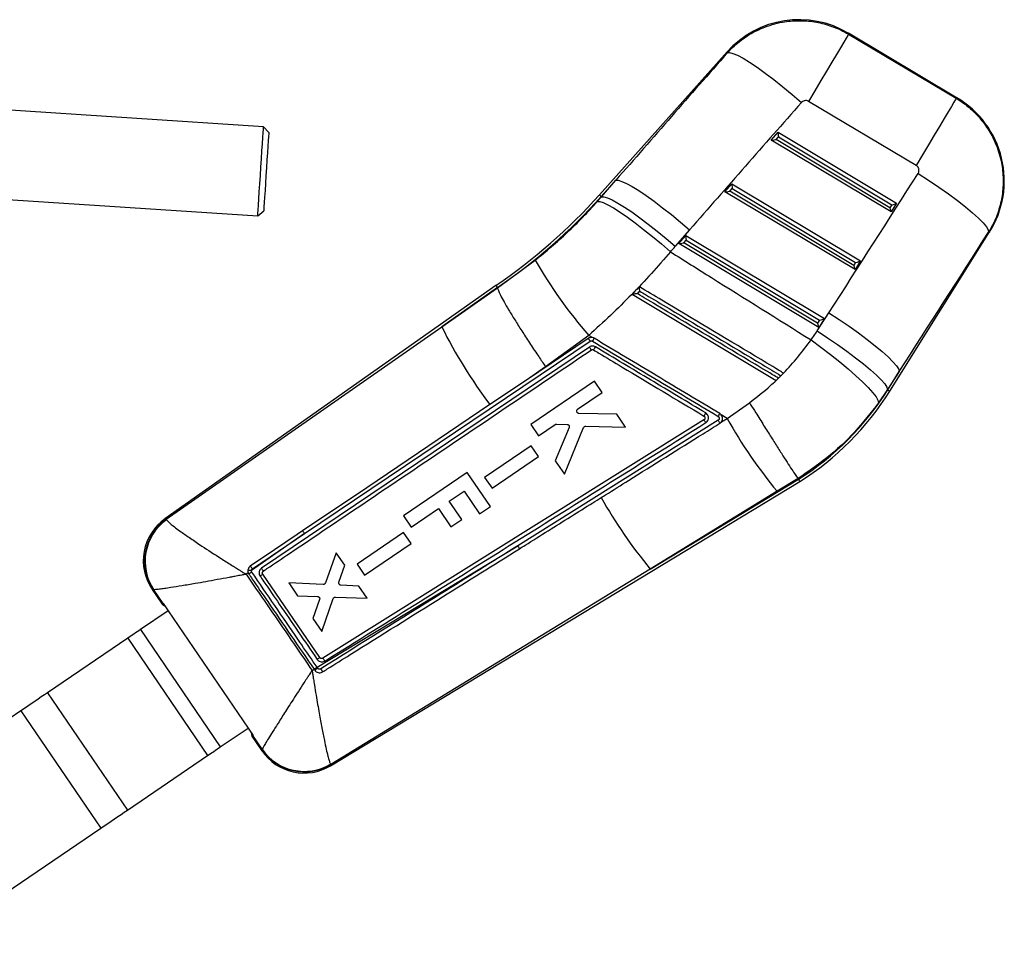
# Model space of a CAD drawing. Extents: x 29 to 353, y 22 to 291.
# Tile 3 of 6: x 78 to 122, y 232 to 273. Entities that reach past the tile are written whole.
import ezdxf

# ---------------------------------------------------------------- set-up
doc = ezdxf.new("R2010")
doc.units = 0
doc.layers.get('0').update_dxf_attribs({"linetype": 'CONTINUOUS'})

msp = doc.modelspace()

# ---------------------------------------------------------------- linework, layer by layer
at = {"color": 7, "linetype": 'CONTINUOUS'}
for p, q in [((120.38623, 269.017962), (115.522972, 271.914792)), ((115.526209, 271.87365), (120.343587, 269.004148)), ((110.098633, 271.082845), (104.381839, 264.684544)), ((118.552732, 265.997619), (113.735354, 268.867117)), ((89.361668, 267.733962), (77.586538, 268.499658)), ((89.59492, 267.468267), (89.361668, 267.733962)), ((112.061853, 267.137893), (112.372598, 267.485683)), ((112.372598, 267.485683), (117.677542, 264.306531)), ((117.434374, 263.918248), (112.061853, 267.137893)), ((112.287356, 267.155942), (112.39264, 267.273777)), ((117.373912, 264.107668), (112.287356, 267.155942)), ((112.39264, 267.273777), (117.456297, 264.239222)), ((105.118445, 265.335054), (104.468244, 264.607341)), ((104.476905, 264.599603), (105.118445, 265.335054)), ((109.996135, 264.825915), (110.30688, 265.173704)), ((110.30688, 265.173704), (116.061057, 261.725337)), ((115.817888, 261.337054), (109.996135, 264.825915)), ((110.221638, 264.843964), (110.326918, 264.961798)), ((115.757427, 261.526474), (110.221638, 264.843964)), ((110.326918, 264.961798), (115.839812, 261.658028)), ((77.32698, 264.508088), (89.10211, 263.742392)), ((104.289638, 264.386524), (104.476905, 264.599603)), ((104.468244, 264.607341), (104.476905, 264.599603)), ((117.456297, 264.239222), (117.373912, 264.107668)), ((117.677542, 264.306531), (117.434374, 263.918248)), ((89.10211, 263.742392), (89.367806, 263.975643)), ((108.41903, 263.117962), (107.77749, 262.382512)), ((117.375212, 255.901457), (121.834668, 263.022286)), ((107.930413, 262.51394), (108.241158, 262.861726)), ((114.201403, 258.755856), (107.930413, 262.51394)), ((108.155916, 262.531989), (108.2612, 262.64982)), ((114.140941, 258.945279), (108.155916, 262.531989)), ((108.241158, 262.861726), (114.444571, 259.144143)), ((108.2612, 262.64982), (114.223326, 259.076834)), ((99.829924, 260.52272), (101.513491, 261.755992)), ((115.839812, 261.658028), (115.757427, 261.526474)), ((116.061057, 261.725337), (115.817888, 261.337054)), ((99.754889, 260.630988), (84.949905, 250.179619)), ((99.820894, 260.535747), (97.331431, 258.778349)), ((97.331431, 258.778349), (99.83003, 260.522336)), ((99.755144, 260.630627), (99.820894, 260.535747)), ((99.820894, 260.535747), (99.829924, 260.52272)), ((99.83003, 260.522336), (99.829924, 260.52272)), ((105.841911, 260.238015), (112.282223, 256.376979)), ((114.123794, 258.593567), (114.647581, 259.407893)), ((114.223326, 259.076834), (114.140941, 258.945279)), ((114.444571, 259.144143), (114.201403, 258.755856)), ((85.005534, 250.167274), (97.331431, 258.778349)), ((91.196957, 249.523432), (103.965698, 258.139086)), ((103.875021, 258.25742), (101.116119, 256.396019)), ((103.903534, 258.395613), (101.978034, 256.992561)), ((104.072592, 258.294322), (103.903534, 258.395613)), ((103.935773, 257.873897), (89.272457, 247.980446)), ((101.978034, 256.992561), (101.116119, 256.396019)), ((117.790876, 256.783497), (117.267089, 255.969167)), ((117.27701, 255.962957), (117.790876, 256.783497)), ((101.116119, 256.396019), (99.487039, 255.29701)), ((104.163418, 256.345578), (101.310516, 254.40456)), ((104.508104, 255.838551), (104.163418, 256.345578)), ((112.282223, 256.376979), (112.285274, 256.37515)), ((112.285274, 256.37515), (112.284335, 256.375712)), ((112.285274, 256.37515), (112.619116, 256.707986)), ((112.390059, 256.481101), (112.501538, 256.591473)), ((112.619116, 256.707986), (112.617264, 256.709096)), ((117.267089, 255.969167), (116.868141, 255.380661)), ((117.27701, 255.962957), (117.267089, 255.969167)), ((103.409367, 255.090986), (104.508104, 255.838551)), ((99.487039, 255.29701), (93.976208, 251.579941)), ((110.100339, 254.68196), (111.095565, 255.383291)), ((109.057369, 254.612927), (92.017346, 243.948762)), ((109.697147, 254.598391), (100.732366, 248.985396)), ((105.162053, 254.876611), (103.464673, 254.905184)), ((105.556975, 254.295689), (105.162053, 254.876611)), ((109.828121, 254.845124), (109.768602, 254.894775)), ((110.100339, 254.68196), (109.828121, 254.845124)), ((109.840153, 254.523684), (110.100339, 254.68196)), ((101.310516, 254.40456), (101.655229, 253.897515)), ((101.655229, 253.897515), (102.408918, 254.410305)), ((103.028907, 254.271068), (102.409726, 252.787695)), ((102.469175, 254.427784), (102.938219, 254.412417)), ((102.819177, 252.185427), (103.677938, 254.275215)), ((103.774151, 254.338045), (105.556975, 254.295689)), ((109.773065, 254.46225), (109.840153, 254.523684)), ((109.840153, 254.523684), (109.849787, 254.5373)), ((101.332186, 253.454995), (99.250665, 252.0388)), ((101.662513, 252.969098), (101.332186, 253.454995)), ((99.581009, 251.552888), (101.662513, 252.969098)), ((102.409726, 252.787695), (102.819177, 252.185427)), ((98.471718, 252.265171), (95.619862, 250.325621)), ((99.50512, 250.745692), (98.471718, 252.265171)), ((99.250665, 252.0388), (99.581009, 251.552888)), ((106.654468, 247.940243), (113.284937, 251.958904)), ((113.266657, 251.988456), (112.333296, 251.419023)), ((113.266709, 251.988386), (113.266657, 251.988456)), ((113.284937, 251.958904), (113.266709, 251.988386)), ((93.976208, 251.579941), (91.104957, 249.643647)), ((92.360655, 239.141409), (113.34586, 251.860336)), ((97.665215, 250.975181), (98.330649, 251.427744)), ((98.330649, 251.427744), (99.019247, 250.415248)), ((112.333296, 251.419023), (106.654468, 247.940243)), ((95.964663, 249.818635), (97.179343, 250.64474)), ((97.179343, 250.64474), (97.738639, 249.822368)), ((98.22451, 250.152812), (97.665215, 250.975181)), ((99.019247, 250.415248), (99.50512, 250.745692)), ((85.005534, 250.167274), (85.016848, 250.146211)), ((95.619862, 250.325621), (95.964663, 249.818635)), ((97.738639, 249.822368), (98.22451, 250.152812)), ((91.196957, 249.523432), (88.817759, 247.871735)), ((88.863062, 247.947545), (91.196957, 249.523432)), ((95.626647, 249.574643), (93.545156, 248.158463)), ((95.956972, 249.088746), (95.626647, 249.574643)), ((91.757495, 243.54208), (100.732366, 248.985396)), ((93.8755, 247.672547), (95.956972, 249.088746)), ((92.614146, 248.669841), (92.132191, 247.317345)), ((92.994845, 248.109844), (92.614146, 248.669841)), ((106.654468, 247.940243), (92.370362, 239.196145)), ((92.733397, 247.350507), (92.994845, 248.109844)), ((93.545156, 248.158463), (93.8755, 247.672547)), ((88.673587, 247.771607), (88.582131, 247.708087)), ((88.673587, 247.771607), (88.702502, 247.715247)), ((91.879614, 243.977469), (89.323424, 247.706634)), ((89.341794, 247.841933), (89.350572, 247.848601)), ((92.032133, 247.24998), (90.489589, 247.317032)), ((90.489589, 247.317032), (90.877377, 246.746615)), ((93.627163, 247.179721), (92.8247, 247.215536)), ((94.000565, 246.63045), (93.627163, 247.179721)), ((84.378567, 247.029611), (84.825677, 246.37219)), ((84.446674, 247.017127), (84.434988, 247.021627)), ((84.866395, 246.399623), (84.446674, 247.017127)), ((90.877377, 246.746615), (91.776221, 246.713117)), ((91.969485, 245.140192), (92.479347, 246.615228)), ((92.578931, 246.683457), (94.000565, 246.63045)), ((84.82797, 246.373736), (84.825677, 246.37219)), ((84.871685, 246.403188), (84.866395, 246.399623)), ((84.871685, 246.403188), (88.89043, 240.49537)), ((84.934307, 246.299711), (84.943322, 246.297874)), ((84.943322, 246.297874), (85.095289, 246.074472)), ((91.868405, 246.576966), (91.567226, 245.731891)), ((85.095289, 246.074472), (83.855828, 245.231514)), ((91.567226, 245.731891), (91.969485, 245.140192)), ((83.855828, 245.231514), (87.426859, 239.980777)), ((83.287343, 244.844888), (79.698782, 242.404305)), ((83.287343, 244.844888), (86.858372, 239.594151)), ((91.784945, 243.502204), (91.757495, 243.54208)), ((91.531532, 243.405253), (91.620042, 243.458849)), ((91.620042, 243.458849), (91.625436, 243.450981)), ((91.625436, 243.450981), (91.653776, 243.409645)), ((79.698782, 242.404305), (83.269812, 237.153568)), ((78.51013, 241.595902), (71.459967, 236.801081)), ((78.51013, 241.595902), (82.08116, 236.345165)), ((87.426859, 239.980777), (88.666827, 240.824082)), ((88.666827, 240.824082), (88.818793, 240.60068)), ((88.818793, 240.60068), (88.816433, 240.588666)), ((88.844127, 240.463582), (88.845509, 240.464532)), ((88.844127, 240.463582), (89.288535, 239.810136)), ((88.88322, 240.490419), (88.89043, 240.49537)), ((89.302982, 239.872941), (88.88322, 240.490419)), ((83.269812, 237.153568), (86.858372, 239.594151)), ((89.302458, 239.863955), (89.302982, 239.872941)), ((92.359944, 239.209545), (92.370362, 239.196145)), ((75.030996, 231.550344), (82.08116, 236.345165))]:
    msp.add_line(p, q, dxfattribs=at)
at = {"color": 7, "linetype": 'CONTINUOUS', "flags": 128}
for points in [[(115.526209, 271.87365), (115.492793, 271.817547), (115.420195, 271.69567), (115.309803, 271.510337), (115.163738, 271.265124), (114.984805, 270.964724), (114.776435, 270.614904), (114.542624, 270.222385), (114.287863, 269.794685), (114.017042, 269.34002), (113.735354, 268.867117)], [(110.108303, 271.040749), (110.205314, 271.053646), (110.356452, 271.016334), (110.558918, 270.92952), (110.808975, 270.794791), (111.101991, 270.614651), (111.432551, 270.392422), (111.794545, 270.132226), (112.181278, 269.838867), (112.585595, 269.517761), (113.000026, 269.174863), (113.416901, 268.816498)], [(120.343587, 269.004148), (120.310175, 268.948053), (120.237573, 268.826169), (120.127181, 268.640843), (119.98112, 268.395626), (119.802183, 268.095226), (119.593813, 267.74541), (119.360002, 267.352887), (119.105245, 266.925187), (118.83442, 266.470522), (118.552732, 265.997619)], [(89.10211, 263.742392), (89.103431, 263.762706), (89.109248, 263.852157), (89.119498, 264.009774), (89.133809, 264.229865), (89.151666, 264.504463), (89.172422, 264.823653), (89.195326, 265.175898), (89.219554, 265.548465), (89.244226, 265.927889), (89.268452, 266.300455), (89.291359, 266.652697), (89.312114, 266.971891), (89.32997, 267.246489), (89.344282, 267.466576), (89.35453, 267.624196), (89.360348, 267.713648), (89.361668, 267.733962)], [(89.59492, 267.468267), (89.594774, 267.466024), (89.591295, 267.412518), (89.583315, 267.289799), (89.57116, 267.102894), (89.555331, 266.859454), (89.536472, 266.569444), (89.515357, 266.244736), (89.49285, 265.898627), (89.469875, 265.545283), (89.447368, 265.199174), (89.426253, 264.874466), (89.407396, 264.584456), (89.391565, 264.341012), (89.379412, 264.154107), (89.371432, 264.031389), (89.367953, 263.977882), (89.367806, 263.975643)], [(118.635456, 265.64476), (119.106664, 265.339286), (119.563355, 265.030504), (119.996751, 264.724348), (120.398527, 264.426694), (120.760965, 264.143266), (121.077104, 263.879505), (121.340866, 263.640483), (121.547187, 263.430786), (121.692101, 263.254446), (121.772828, 263.114852), (121.787811, 263.014686)], [(105.118445, 265.335054), (105.227838, 265.334674), (105.38823, 265.287016), (105.596813, 265.192915), (105.849928, 265.054022), (106.143127, 264.872775), (106.471269, 264.65235), (106.828595, 264.396623), (107.208839, 264.110074), (107.605326, 263.797735), (108.011095, 263.465085), (108.41903, 263.117962)], [(104.289638, 264.386524), (104.398778, 264.384837), (104.558291, 264.335402), (104.76538, 264.239088), (105.016424, 264.097576), (105.307026, 263.913353), (105.632091, 263.689634), (105.985934, 263.430346), (106.362356, 263.140027), (106.754767, 262.823757), (107.156294, 262.487077), (107.559903, 262.135879)], [(104.476905, 264.599603), (104.586298, 264.599227), (104.746691, 264.551566), (104.955273, 264.457465), (105.208388, 264.318571), (105.501587, 264.137325), (105.829729, 263.916903), (106.187055, 263.661173), (106.567299, 263.374624), (106.963782, 263.062284), (107.369552, 262.729634), (107.77749, 262.382512)], [(114.647581, 259.407893), (115.105486, 259.107751), (115.549835, 258.804367), (115.972518, 258.503281), (116.365819, 258.209989), (116.722556, 257.929844), (117.036218, 257.667963), (117.301075, 257.429124), (117.512299, 257.217691), (117.666027, 257.037517), (117.759454, 256.891903), (117.790876, 256.783497)], [(114.123794, 258.593567), (114.581699, 258.293424), (115.026048, 257.990041), (115.448731, 257.688955), (115.842032, 257.395659), (116.198769, 257.115517), (116.512431, 256.853633), (116.777288, 256.614797), (116.988512, 256.403361), (117.14224, 256.223191), (117.235667, 256.077573), (117.267089, 255.969167)], [(113.850447, 258.193657), (114.293626, 257.867005), (114.723383, 257.537571), (115.13179, 257.211421), (115.511315, 256.894582), (115.854959, 256.592889), (116.156383, 256.311913), (116.410027, 256.056831), (116.611211, 255.832352), (116.756229, 255.642616), (116.842399, 255.49112), (116.868141, 255.380661)], [(91.104957, 249.643647), (90.860421, 249.478751), (89.852445, 248.79906), (88.770006, 248.069186)], [(83.855828, 245.231514), (83.781466, 245.180943), (83.707423, 245.130584), (83.634016, 245.080662), (83.561559, 245.031384), (83.490361, 244.982962), (83.420728, 244.935603), (83.352958, 244.889513), (83.287343, 244.844888)], [(79.698782, 242.404305), (79.561584, 242.310998), (79.419884, 242.214628), (79.274289, 242.115606), (79.125422, 242.014364), (78.973919, 241.911326), (78.82043, 241.806936), (78.665613, 241.701648), (78.51013, 241.595902)], [(86.858372, 239.594151), (86.923989, 239.638776), (86.991758, 239.684866), (87.061391, 239.732221), (87.132589, 239.780643), (87.205045, 239.829925), (87.278454, 239.879847), (87.352496, 239.930206), (87.426859, 239.980777)], [(82.08116, 236.345165), (82.236643, 236.450909), (82.391461, 236.556201), (82.544949, 236.660587), (82.696451, 236.763625), (82.84532, 236.864869), (82.990914, 236.963889), (83.132614, 237.060259), (83.269812, 237.153568)]]:
    msp.add_lwpolyline(points, dxfattribs=at)
at = {"color": 8, "linetype": 'CONTINUOUS', "flags": 128}
for points in [[(115.522972, 271.914792), (115.523329, 271.910217), (115.526209, 271.87365)], [(110.108303, 271.040749), (110.099709, 271.078166), (110.098633, 271.082845)], [(120.343587, 269.004148), (120.381492, 269.016427), (120.38623, 269.017962)], [(104.381839, 264.684544), (104.387245, 264.679716), (104.40345, 264.665235), (104.430458, 264.641107), (104.468244, 264.607341)], [(121.834668, 263.022286), (121.82946, 263.021444), (121.787811, 263.014686)], [(117.27701, 255.962957), (117.319959, 255.936061), (117.350648, 255.916838), (117.369069, 255.905301), (117.375212, 255.901457)], [(84.949905, 250.179619), (84.956087, 250.178245), (85.005534, 250.167274)], [(84.434988, 247.021627), (84.384837, 247.02872), (84.378567, 247.029611)], [(89.288535, 239.810136), (89.290083, 239.816115), (89.302458, 239.863955)], [(92.370362, 239.196145), (92.361734, 239.147492), (92.360655, 239.141409)]]:
    msp.add_lwpolyline(points, dxfattribs=at)
at = {"color": 7, "linetype": 'CONTINUOUS'}
for centre, radius, start, end in [((113.315417, 268.208693), 4.31375, 58.9731459, 138.4853438), ((118.178677, 265.311868), 4.31375, 327.6244637, 59.5710798), ((85.558846, 281.502634), 25.241894, 304.2213964, 318.2196443), ((85.558846, 281.502634), 25.357766, 304.2242331, 318.2196443), ((120.467485, 272.706734), 21.890012, 210.0173357, 220.8267535), ((117.230709, 268.691731), 22.231877, 206.4814742, 217.0492059), ((103.384999, 257.456221), 0.691235, 24.2281577, 37.1746729), ((96.411961, 262.48789), 9.055206, 328.3982666, 329.4210353), ((106.509492, 262.706165), 12.704734, 302.2287409, 327.9429469), ((106.509492, 262.706165), 12.820606, 302.2230769, 327.9429469), ((102.19337, 259.348915), 8.787687, 328.6107695, 329.545001), ((128.123781, 264.6206), 20.582056, 208.8735928, 219.8971845), ((123.320618, 261.729419), 21.631041, 209.3207623, 219.6035458), ((86.266972, 248.313914), 2.28375, 124.6824688, 214.7408015), ((86.330951, 248.302309), 2.287973, 125.4011219, 214.0381641), ((86.355268, 248.285837), 2.291802, 125.732596, 213.6134021), ((90.637267, 249.190416), 0.651269, 30.7526576, 44.1004854), ((100.095184, 248.542865), 0.775779, 23.3463587, 34.7804209), ((88.697645, 246.762293), 1.115925, 83.8209114, 91.9880924), ((94.989319, 238.651238), 11.030882, 123.9083051, 124.7452457), ((94.075582, 240.58123), 8.564717, 123.70058, 124.6581191), ((97.994708, 234.953709), 10.900579, 124.1241512, 124.8798972), ((99.500251, 232.176602), 13.752248, 124.2647295, 124.9331416), ((93.469793, 240.975232), 3.037152, 123.6932741, 126.7221042), ((91.176941, 241.09444), 2.28375, 213.6819078, 301.7431936), ((91.190397, 241.156258), 2.287872, 214.3918173, 301.0474307), ((91.18648, 241.177181), 2.290985, 214.7009127, 300.8110996)]:
    msp.add_arc(centre, radius, start, end, dxfattribs=at)
for centre, major_axis, ratio, start_param, end_param in [((142.435411, 261.572803), (130.218629, 144.506696), 0.156481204, 1.645959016, 1.68509894), ((142.719954, 262.050502), (130.133495, 144.582787), 0.135617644, 1.645791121, 1.684931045), ((112.40331, 267.291689), (-0.029639, 0.194983), 0.067363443, 0.091180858, 1.652554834), ((112.298027, 267.173856), (0.235467, 0.035792), 0.06773113, 3.223351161, 4.656764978), ((100.887824, 286.968021), (101.408367, 161.772149), 0.138218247, 4.628262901, 4.667117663), ((110.33759, 264.979712), (-0.029639, 0.194983), 0.067363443, 0.091180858, 1.652554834), ((110.232307, 264.861879), (0.235467, 0.035792), 0.06773113, 3.223351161, 4.656764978), ((117.466968, 264.257138), (0.210923, 0.050657), 0.068966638, 4.645223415, 6.206597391), ((117.384582, 264.125583), (-0.049683, 0.20687), 0.068599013, 1.641013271, 3.074427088), ((100.60328, 286.490323), (101.419699, 161.765052), 0.159482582, 4.6282833, 4.667138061), ((108.166587, 262.549901), (0.235467, 0.035792), 0.06773113, 3.223351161, 4.656764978), ((108.271869, 262.667735), (-0.029639, 0.194983), 0.067363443, 0.091180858, 1.652554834), ((85.661713, 281.67533), (15.019986, 25.215914), 0.999926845, 4.521084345, 4.532290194), ((115.850483, 261.675943), (0.210923, 0.050657), 0.068966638, 4.645223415, 6.206597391), ((115.768096, 261.544388), (-0.049683, 0.20687), 0.068599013, 1.641013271, 3.074427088), ((114.151611, 258.963194), (-0.049683, 0.20687), 0.068599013, 1.641013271, 3.074427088), ((114.233997, 259.094748), (0.210923, 0.050657), 0.068966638, 4.645223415, 6.206597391), ((106.847591, 263.273774), (4.427685, 7.433305), 0.999926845, 4.622021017, 4.678015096), ((110.078935, 263.386685), (25.253635, 17.013938), 0.069928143, 3.141908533, 3.198673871), ((113.948336, 257.697232), (25.103831, 17.234206), 0.069928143, 3.085457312, 3.141276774)]:
    msp.add_ellipse(centre, major_axis=major_axis, ratio=ratio, start_param=start_param, end_param=end_param, dxfattribs=at)
for points, knots in [([(110.108303, 271.040749), (110.209885, 271.147425), (110.481873, 271.433052), (110.998275, 271.820287), (111.717135, 272.197603), (112.492513, 272.424119), (113.28418, 272.496347), (114.001723, 272.444713), (114.699947, 272.272066), (115.203918, 272.058688), (115.468648, 271.906698), (115.526209, 271.87365)], [0, 0, 0, 0, 0.0744579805, 0.1993633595, 0.3242695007, 0.4834910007, 0.6040860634, 0.7246815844, 0.8455493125, 0.9664170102, 1, 1, 1, 1]), ([(113.735354, 268.867117), (113.731967, 268.869065), (113.704289, 268.884984), (113.646104, 268.904228), (113.570175, 268.903217), (113.497448, 268.881304), (113.448695, 268.85035), (113.422866, 268.822848), (113.416901, 268.816498)], [0, 0, 0, 0, 0.033501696, 0.273760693, 0.513945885, 0.673691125, 0.924648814, 1, 1, 1, 1]), ([(120.343587, 269.004148), (120.519496, 268.888295), (120.871315, 268.656588), (121.348443, 268.19768), (121.768796, 267.651997), (122.127995, 266.979838), (122.361967, 266.247256), (122.457965, 265.481087), (122.428216, 264.750659), (122.273128, 264.038819), (122.047459, 263.458371), (121.856671, 263.132353), (121.787811, 263.014686)], [0, 0, 0, 0, 0.092114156, 0.184228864, 0.288392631, 0.392556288, 0.516342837, 0.622683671, 0.729024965, 0.834678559, 0.940331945, 1, 1, 1, 1]), ([(118.635456, 265.64476), (118.63959, 265.651705), (118.658274, 265.683093), (118.677784, 265.746615), (118.675449, 265.821691), (118.653385, 265.891564), (118.615978, 265.95219), (118.572934, 265.983108), (118.552732, 265.997619)], [0, 0, 0, 0, 0.0604632, 0.273243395, 0.486139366, 0.609917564, 0.816917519, 1, 1, 1, 1]), ([(101.513491, 261.755992), (101.999222, 262.162671), (102.732927, 262.776966), (103.642026, 263.676985), (104.073769, 264.150012), (104.289638, 264.386524)], [0, 0, 0, 0, 0.4947975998, 0.7474009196, 1, 1, 1, 1]), ([(107.559903, 262.135879), (107.278296, 261.809815), (106.715078, 261.157684), (105.816635, 260.208161), (104.882995, 259.281002), (104.230024, 258.690745), (103.903534, 258.395613)], [0, 0, 0, 0, 0.248099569, 0.49620157, 0.748097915, 1, 1, 1, 1]), ([(107.559903, 262.135879), (108.171085, 261.751466), (110.265784, 260.43397), (112.364257, 259.122484), (113.850447, 258.193657)], [0, 0, 0, 0, 0.291775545, 1, 1, 1, 1]), ([(99.83003, 260.522336), (99.836447, 260.488697), (99.84928, 260.421417), (99.949939, 260.205082), (100.109086, 259.908558), (100.325836, 259.534848), (100.594667, 259.093975), (100.906438, 258.600291), (101.253811, 258.066062), (101.60165, 257.543975), (101.846934, 257.1833), (101.964489, 257.012267), (101.978034, 256.992561)], [0, 0, 0, 0, 0.112226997, 0.22445403, 0.336681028, 0.448908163, 0.561137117, 0.673366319, 0.785599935, 0.897832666, 0.988228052, 1, 1, 1, 1]), ([(106.168865, 260.575042), (106.10165, 260.505758), (105.992693, 260.393447), (105.883676, 260.281068), (105.841911, 260.238015)], [0, 0, 0, 0, 0.616897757, 1, 1, 1, 1]), ([(106.081816, 260.26398), (106.081227, 260.263904), (106.05721, 260.260813), (106.001401, 260.253814), (105.92848, 260.245241), (105.876229, 260.239808), (105.848652, 260.237494), (105.844276, 260.237774), (105.842079, 260.237914)], [0, 0, 0, 0, 0.0057697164, 0.2354261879, 0.5483215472, 0.7481959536, 0.8736053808, 1, 1, 1, 1]), ([(106.081816, 260.26398), (106.093322, 260.275813), (106.12961, 260.313131), (106.165892, 260.350442), (106.190669, 260.375921)], [0, 0, 0, 0, 0.317085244, 1, 1, 1, 1]), ([(112.390059, 256.481101), (112.303011, 256.533301), (111.867772, 256.794302), (110.039748, 257.890478), (108.024051, 259.099243), (106.356556, 260.099222), (106.081816, 260.26398)], [0, 0, 0, 0, 0.041397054, 0.206986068, 0.869341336, 1, 1, 1, 1]), ([(106.190669, 260.375921), (106.190591, 260.37651), (106.187317, 260.401134), (106.18122, 260.448679), (106.174417, 260.506243), (106.170356, 260.545257), (106.168403, 260.568892), (106.168714, 260.57303), (106.168865, 260.575042)], [0, 0, 0, 0, 0.006565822, 0.274710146, 0.524348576, 0.693235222, 0.850842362, 1, 1, 1, 1]), ([(112.617264, 256.709096), (112.54468, 256.752611), (112.123881, 257.004887), (110.310221, 258.092211), (108.23334, 259.337348), (106.504672, 260.373719), (106.168865, 260.575042)], [0, 0, 0, 0, 0.033768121, 0.195768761, 0.843771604, 1, 1, 1, 1]), ([(106.190669, 260.375921), (106.277717, 260.32372), (106.712953, 260.062715), (108.540948, 258.966493), (110.557524, 257.757213), (112.22592, 256.75675), (112.501538, 256.591473)], [0, 0, 0, 0, 0.041380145, 0.206900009, 0.868980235, 1, 1, 1, 1]), ([(104.072592, 258.294322), (104.047454, 258.297638), (103.993799, 258.304714), (103.925087, 258.287077), (103.887758, 258.264967), (103.875021, 258.257423)], [0, 0, 0, 0, 0.367381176, 0.784146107, 1, 1, 1, 1]), ([(103.875367, 258.257651), (103.877162, 258.256823), (103.880752, 258.255167), (103.897637, 258.234861), (103.920848, 258.203926), (103.941679, 258.174394), (103.956745, 258.152395), (103.962358, 258.144052), (103.965698, 258.139086)], [0, 0, 0, 0, 0.2178534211, 0.4357077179, 0.6535658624, 0.8714142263, 0.923472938, 1, 1, 1, 1]), ([(103.965698, 258.139086), (103.972833, 258.143114), (103.990088, 258.152856), (104.021721, 258.157975), (104.052257, 258.153555), (104.068891, 258.145081), (104.075166, 258.141883)], [0, 0, 0, 0, 0.212947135, 0.514993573, 0.817021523, 1, 1, 1, 1]), ([(104.147019, 258.26493), (104.123513, 258.276457), (104.099341, 258.28831), (104.073309, 258.294161), (104.072592, 258.294322)], [0, 0, 0, 0, 0.97245879, 1, 1, 1, 1]), ([(104.147019, 258.26493), (104.146237, 258.263436), (104.144673, 258.26045), (104.131483, 258.237745), (104.111935, 258.204455), (104.094409, 258.174776), (104.081926, 258.15368), (104.07788, 258.146842), (104.075002, 258.14198)], [0, 0, 0, 0, 0.223825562, 0.447649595, 0.671474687, 0.895293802, 0.925548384, 1, 1, 1, 1]), ([(104.075166, 258.141883), (105.002449, 257.585795), (106.875692, 256.462418), (108.748983, 255.339109), (109.694968, 254.771855)], [0, 0, 0, 0, 0.495014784, 1, 1, 1, 1]), ([(109.768598, 254.894775), (108.831662, 255.456459), (106.957789, 256.579827), (105.083943, 257.703229), (104.147019, 258.26493)], [0, 0, 0, 0, 0.499999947, 1, 1, 1, 1]), ([(112.617264, 256.709096), (112.83687, 256.944471), (113.277718, 257.416973), (113.659066, 257.934123), (113.850447, 258.193657)], [0, 0, 0, 0, 0.498145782, 1, 1, 1, 1]), ([(89.350572, 247.848601), (89.405201, 247.885435), (89.79585, 248.148837), (91.530584, 249.318509), (96.364536, 252.57829), (100.861867, 255.612398), (104.015349, 257.739884)], [0, 0, 0, 0, 0.011174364, 0.079907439, 0.354840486, 1, 1, 1, 1]), ([(104.20785, 257.881277), (104.196504, 257.887364), (104.160053, 257.90692), (104.09036, 257.921315), (104.006152, 257.912758), (103.958431, 257.886408), (103.935773, 257.873897)], [0, 0, 0, 0, 0.134637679, 0.432553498, 0.730582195, 1, 1, 1, 1]), ([(104.015349, 257.739884), (104.025148, 257.745212), (104.045283, 257.756161), (104.080244, 257.758759), (104.107179, 257.752287), (104.120782, 257.744829), (104.124381, 257.742856)], [0, 0, 0, 0, 0.28947076, 0.594787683, 0.892802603, 1, 1, 1, 1]), ([(104.124381, 257.742856), (104.201479, 257.696634), (104.626789, 257.441653), (106.270558, 256.456158), (107.837255, 255.516923), (109.055738, 254.786444)], [0, 0, 0, 0, 0.046903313, 0.258739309, 1, 1, 1, 1]), ([(109.139698, 254.923795), (108.317776, 255.416659), (106.673808, 256.402461), (105.029877, 257.388314), (104.20785, 257.881277)], [0, 0, 0, 0, 0.499962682, 1, 1, 1, 1]), ([(111.095565, 255.383291), (111.416517, 255.631259), (111.825543, 255.947273), (112.20131, 256.300846), (112.282223, 256.376979)], [0, 0, 0, 0, 0.784675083, 1, 1, 1, 1]), ([(103.370993, 254.972164), (103.368143, 254.983307), (103.362442, 255.005593), (103.368633, 255.040043), (103.384212, 255.07028), (103.401226, 255.084285), (103.409367, 255.090986)], [0, 0, 0, 0, 0.255011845, 0.510031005, 0.76555786, 1, 1, 1, 1]), ([(111.095565, 255.383291), (111.107704, 255.363797), (111.200776, 255.214333), (111.414519, 254.871718), (111.731626, 254.365438), (112.070948, 253.826462), (112.383123, 253.333709), (112.660464, 252.899244), (112.89395, 252.537471), (113.07738, 252.257931), (113.209057, 252.063066), (113.247457, 252.013326), (113.266657, 251.988456)], [0, 0, 0, 0, 0.0114822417, 0.0880354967, 0.2020352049, 0.3160348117, 0.4300305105, 0.5440264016, 0.658019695, 0.7720129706, 0.8860065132, 1, 1, 1, 1]), ([(116.868141, 255.380661), (116.52353, 254.938794), (115.827884, 254.046823), (114.608436, 252.906902), (113.701321, 252.285911), (113.266709, 251.988386)], [0, 0, 0, 0, 0.338341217, 0.682989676, 1, 1, 1, 1]), ([(103.464673, 254.905184), (103.453264, 254.906512), (103.430444, 254.909169), (103.40048, 254.927251), (103.38064, 254.949628), (103.373576, 254.96613), (103.370993, 254.972164)], [0, 0, 0, 0, 0.279843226, 0.559707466, 0.83900553, 1, 1, 1, 1]), ([(109.139698, 254.923795), (109.136665, 254.91879), (109.129287, 254.906614), (109.113144, 254.880038), (109.09228, 254.845742), (109.072111, 254.812762), (109.059218, 254.791829), (109.056819, 254.788117), (109.055738, 254.786444)], [0, 0, 0, 0, 0.073710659, 0.179309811, 0.394103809, 0.60891454, 0.823707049, 1, 1, 1, 1]), ([(109.055738, 254.786444), (109.064401, 254.779952), (109.082808, 254.766159), (109.100116, 254.735294), (109.106462, 254.700479), (109.101571, 254.66601), (109.089727, 254.646825), (109.083949, 254.637466)], [0, 0, 0, 0, 0.189475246, 0.402602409, 0.604837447, 0.80722461, 1, 1, 1, 1]), ([(109.143442, 254.49124), (109.132891, 254.50777), (109.111788, 254.540827), (109.084049, 254.581359), (109.06351, 254.608908), (109.059289, 254.611508), (109.057179, 254.612808)], [0, 0, 0, 0, 0.250007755, 0.499999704, 0.750000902, 1, 1, 1, 1]), ([(109.083949, 254.637466), (109.083503, 254.63688), (109.076177, 254.627283), (109.066478, 254.619881), (109.057369, 254.612931)], [0, 0, 0, 0, 0.060963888, 1, 1, 1, 1]), ([(109.143442, 254.49124), (109.143799, 254.491467), (109.168186, 254.506989), (109.21169, 254.54634), (109.25174, 254.620436), (109.263946, 254.68982), (109.259332, 254.759298), (109.235816, 254.82879), (109.190302, 254.88877), (109.153248, 254.914417), (109.139698, 254.923795)], [0, 0, 0, 0, 0.002463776, 0.168513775, 0.334544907, 0.484597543, 0.57248318, 0.738419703, 0.904349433, 1, 1, 1, 1]), ([(109.694971, 254.771855), (109.704663, 254.764597), (109.723585, 254.750427), (109.74049, 254.718898), (109.746572, 254.684697), (109.740727, 254.650483), (109.724335, 254.619481), (109.7062, 254.605418), (109.697143, 254.598395)], [0, 0, 0, 0, 0.173757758, 0.339219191, 0.504562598, 0.669825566, 0.835095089, 1, 1, 1, 1]), ([(109.772994, 254.462202), (109.772513, 254.464905), (109.77152, 254.470488), (109.755017, 254.501927), (109.729244, 254.546681), (109.707886, 254.581181), (109.697206, 254.598432)], [0, 0, 0, 0, 0.238338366, 0.492220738, 0.74610252, 1, 1, 1, 1]), ([(109.849787, 254.5373), (109.860069, 254.555702), (109.88429, 254.599053), (109.896323, 254.678137), (109.881664, 254.763501), (109.851505, 254.817836), (109.830554, 254.842284), (109.828121, 254.845124)], [0, 0, 0, 0, 0.1907156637, 0.4492660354, 0.7077364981, 0.9660493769, 1, 1, 1, 1]), ([(92.104523, 243.824796), (94.942197, 245.60073), (100.622163, 249.155488), (106.301477, 252.711693), (109.143442, 254.49124)], [0, 0, 0, 0, 0.49959355, 1, 1, 1, 1]), ([(102.408918, 254.410305), (102.418972, 254.415933), (102.437747, 254.426444), (102.459206, 254.427359), (102.469175, 254.427784)], [0, 0, 0, 0, 0.535490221, 1, 1, 1, 1]), ([(102.938219, 254.412417), (102.949896, 254.410635), (102.973253, 254.407072), (103.003396, 254.387404), (103.023053, 254.363596), (103.029716, 254.346256), (103.032178, 254.339848)], [0, 0, 0, 0, 0.279072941, 0.558195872, 0.836750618, 1, 1, 1, 1]), ([(103.032178, 254.339848), (103.034579, 254.32837), (103.039435, 254.305161), (103.032442, 254.282514), (103.028907, 254.271068)], [0, 0, 0, 0, 0.4945877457, 1, 1, 1, 1]), ([(103.677938, 254.275215), (103.683561, 254.285484), (103.694806, 254.306023), (103.723387, 254.327396), (103.751181, 254.337158), (103.768476, 254.337826), (103.774151, 254.338045)], [0, 0, 0, 0, 0.2866752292, 0.5733595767, 0.8599973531, 1, 1, 1, 1]), ([(104.460689, 251.136732), (104.527272, 251.178408), (104.937485, 251.435169), (106.459142, 252.387628), (108.163348, 253.454462), (109.523909, 254.306259), (109.773065, 254.462247)], [0, 0, 0, 0, 0.037600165, 0.231650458, 0.859294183, 1, 1, 1, 1]), ([(113.284937, 251.958904), (113.325381, 251.893363), (113.36598, 251.827571), (113.34571, 251.86059), (113.345633, 251.860716)], [0, 0, 0, 0, 0.996187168, 1, 1, 1, 1]), ([(100.807447, 248.850298), (100.892382, 248.903451), (101.320957, 249.171661), (102.416046, 249.856998), (103.548855, 250.566), (104.338021, 251.059952), (104.460689, 251.136732)], [0, 0, 0, 0, 0.069746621, 0.351936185, 0.89926536, 1, 1, 1, 1]), ([(85.016848, 250.146211), (85.03586, 250.121938), (85.073887, 250.073389), (85.218991, 249.948832), (85.418709, 249.793554), (85.700951, 249.58679), (86.090372, 249.314612), (86.677892, 248.918772), (87.306042, 248.509952), (87.824418, 248.180863), (88.105702, 248.004155), (88.268754, 247.90233), (88.396418, 247.82299), (88.471948, 247.776188), (88.516737, 247.748478), (88.543319, 247.732054), (88.559095, 247.722308), (88.567913, 247.716859), (88.572329, 247.71414), (88.576496, 247.71156), (88.579516, 247.709698), (88.582131, 247.708087)], [0, 0, 0, 0, 0.09271153, 0.185436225, 0.271919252, 0.358417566, 0.479798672, 0.601233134, 0.782109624, 0.873766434, 0.907649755, 0.945425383, 0.967658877, 0.980815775, 0.988616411, 0.993244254, 0.995990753, 0.997620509, 0.998277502, 0.998508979, 1, 1, 1, 1]), ([(100.732366, 248.985396), (99.586613, 248.268961), (96.649481, 246.432386), (93.712179, 244.596324), (91.920697, 243.476496)], [0, 0, 0, 0, 0.390092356, 1, 1, 1, 1]), ([(91.997536, 243.338086), (92.067622, 243.381928), (92.48137, 243.640747), (94.269747, 244.759532), (97.136335, 246.552984), (99.659178, 248.131732), (100.807447, 248.850298)], [0, 0, 0, 0, 0.023864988, 0.14088719, 0.608975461, 1, 1, 1, 1]), ([(88.770006, 248.069186), (88.745727, 248.048551), (88.699583, 248.009331), (88.666979, 247.937571), (88.661064, 247.893451), (88.658931, 247.877546)], [0, 0, 0, 0, 0.41524095, 0.789200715, 1, 1, 1, 1]), ([(88.770006, 248.069186), (88.77183, 248.068193), (88.775624, 248.066128), (88.792169, 248.046451), (88.815228, 248.016008), (88.84014, 247.981163), (88.856217, 247.957584), (88.863062, 247.947545)], [0, 0, 0, 0, 0.201386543, 0.418921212, 0.636446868, 0.845214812, 1, 1, 1, 1]), ([(88.817759, 247.871735), (88.819928, 247.88285), (88.824288, 247.905198), (88.841938, 247.931086), (88.856985, 247.942809), (88.863062, 247.947545)], [0, 0, 0, 0, 0.370977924, 0.745934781, 1, 1, 1, 1]), ([(89.272457, 247.980446), (89.255595, 247.967096), (89.216304, 247.935988), (89.174917, 247.866882), (89.1564, 247.782389), (89.16542, 247.697335), (89.192203, 247.649231), (89.205012, 247.626223)], [0, 0, 0, 0, 0.161075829, 0.375339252, 0.589538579, 0.803682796, 1, 1, 1, 1]), ([(89.350572, 247.848601), (89.350224, 247.851211), (89.349521, 247.856476), (89.332301, 247.887334), (89.305736, 247.930444), (89.28355, 247.963779), (89.272457, 247.980446)], [0, 0, 0, 0, 0.246928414, 0.49795289, 0.748974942, 1, 1, 1, 1]), ([(88.582131, 247.708087), (88.579118, 247.70751), (88.575638, 247.706845), (88.570829, 247.705925), (88.56574, 247.70495), (88.555571, 247.703001), (88.537382, 247.699527), (88.506739, 247.693664), (88.455098, 247.683811), (88.368014, 247.667216), (88.220795, 247.639269), (88.032692, 247.603761), (87.708083, 247.542926), (87.109564, 247.432225), (86.383247, 247.302119), (85.702461, 247.185874), (85.250141, 247.112777), (84.92128, 247.063633), (84.687595, 247.032474), (84.516527, 247.014563), (84.469957, 247.016272), (84.446674, 247.017127)], [0, 0, 0, 0, 0.001490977, 0.001722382, 0.002380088, 0.004010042, 0.00675659, 0.011385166, 0.019185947, 0.032343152, 0.054576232, 0.092350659, 0.126247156, 0.21790835, 0.398766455, 0.520201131, 0.641582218, 0.728080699, 0.814563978, 0.907288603, 1, 1, 1, 1]), ([(88.582131, 247.708087), (89.068616, 246.998713), (90.052081, 245.564664), (91.034886, 244.130159), (91.531532, 243.405253)], [0, 0, 0, 0, 0.494664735, 1, 1, 1, 1]), ([(88.658931, 247.877546), (88.658975, 247.851989), (88.659036, 247.815793), (88.670281, 247.781644), (88.673587, 247.771607)], [0, 0, 0, 0, 0.706054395, 1, 1, 1, 1]), ([(88.702504, 247.71525), (88.754042, 247.640059), (89.035118, 247.229985), (90.007635, 245.811189), (90.92861, 244.467579), (91.620042, 243.458849)], [0, 0, 0, 0, 0.0529959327, 0.2890262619, 1, 1, 1, 1]), ([(88.83557, 247.80611), (88.829776, 247.816341), (88.81824, 247.836709), (88.817919, 247.860095), (88.817759, 247.871735)], [0, 0, 0, 0, 0.502276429, 1, 1, 1, 1]), ([(91.757495, 243.54208), (91.70012, 243.625807), (91.413241, 244.044442), (90.43926, 245.465783), (89.522668, 246.803405), (88.835571, 247.806114)], [0, 0, 0, 0, 0.05890751, 0.29453719, 1, 1, 1, 1]), ([(89.205016, 247.626223), (89.262389, 247.542495), (89.549254, 247.123854), (90.401283, 245.880452), (91.195953, 244.720785), (91.761124, 243.896027)], [0, 0, 0, 0, 0.067337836, 0.336688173, 1, 1, 1, 1]), ([(89.323424, 247.706634), (89.317904, 247.716825), (89.306862, 247.737211), (89.304287, 247.772552), (89.312813, 247.806324), (89.327771, 247.82919), (89.339015, 247.839407), (89.341794, 247.841933)], [0, 0, 0, 0, 0.231259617, 0.462559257, 0.693630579, 0.924271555, 1, 1, 1, 1]), ([(92.132191, 247.317345), (92.127265, 247.306927), (92.117414, 247.286092), (92.090598, 247.263468), (92.060974, 247.250929), (92.040816, 247.250266), (92.032133, 247.24998)], [0, 0, 0, 0, 0.266140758, 0.532296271, 0.798551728, 1, 1, 1, 1]), ([(92.739018, 247.271561), (92.734854, 247.282396), (92.726528, 247.304064), (92.727918, 247.33192), (92.732282, 247.346726), (92.733397, 247.350507)], [0, 0, 0, 0, 0.426846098, 0.853645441, 1, 1, 1, 1]), ([(92.8247, 247.215536), (92.813198, 247.217422), (92.790195, 247.221194), (92.759099, 247.241004), (92.745851, 247.261163), (92.739018, 247.271561)], [0, 0, 0, 0, 0.326228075, 0.652468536, 1, 1, 1, 1]), ([(91.776221, 246.713117), (91.787823, 246.711372), (91.811027, 246.707882), (91.84107, 246.688402), (91.858049, 246.667717), (91.864384, 246.654522), (91.865689, 246.651803)], [0, 0, 0, 0, 0.306898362, 0.613808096, 0.920404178, 1, 1, 1, 1]), ([(91.865689, 246.651803), (91.869236, 246.640757), (91.876331, 246.618666), (91.873438, 246.592522), (91.869154, 246.57928), (91.868405, 246.576966)], [0, 0, 0, 0, 0.452112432, 0.904225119, 1, 1, 1, 1]), ([(92.479347, 246.615228), (92.48416, 246.625675), (92.493785, 246.646569), (92.520324, 246.669417), (92.549887, 246.682283), (92.570136, 246.683101), (92.578931, 246.683457)], [0, 0, 0, 0, 0.265348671, 0.530685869, 0.7961459, 1, 1, 1, 1]), ([(92.017346, 243.948762), (92.007045, 243.943673), (91.986445, 243.933496), (91.951285, 243.932288), (91.91804, 243.94205), (91.893879, 243.959013), (91.883246, 243.97277), (91.879614, 243.977469)], [0, 0, 0, 0, 0.221080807, 0.442156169, 0.663421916, 0.885025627, 1, 1, 1, 1]), ([(91.761126, 243.896027), (91.777733, 243.876085), (91.812687, 243.834113), (91.888243, 243.795083), (91.973604, 243.781703), (92.048769, 243.794625), (92.089182, 243.816494), (92.104523, 243.824796)], [0, 0, 0, 0, 0.200368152, 0.421710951, 0.643076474, 0.864509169, 1, 1, 1, 1]), ([(92.104523, 243.824796), (92.093892, 243.841567), (92.072628, 243.875111), (92.044501, 243.916478), (92.02365, 243.944662), (92.019401, 243.947366), (92.017277, 243.948717)], [0, 0, 0, 0, 0.249993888, 0.499996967, 0.750000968, 1, 1, 1, 1]), ([(91.531532, 243.405253), (91.529854, 243.402684), (91.527893, 243.399681), (91.524686, 243.394772), (91.520977, 243.389104), (91.513912, 243.378271), (91.501952, 243.359971), (91.481893, 243.329249), (91.448226, 243.277667), (91.391669, 243.190969), (91.296401, 243.044753), (91.134309, 242.79554), (90.848807, 242.355128), (90.492183, 241.801507), (90.1253, 241.226579), (89.839843, 240.774214), (89.62137, 240.422723), (89.469731, 240.173734), (89.368742, 240.00177), (89.317139, 239.907737), (89.306868, 239.882493), (89.302982, 239.872941)], [0, 0, 0, 0, 0.001489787, 0.00174111, 0.002846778, 0.004778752, 0.008021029, 0.01346408, 0.022604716, 0.037967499, 0.063853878, 0.107787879, 0.183961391, 0.325581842, 0.450005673, 0.57437906, 0.674785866, 0.77516621, 0.861357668, 0.947538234, 1, 1, 1, 1]), ([(91.531532, 243.405253), (91.532003, 243.402217), (91.532553, 243.39867), (91.533456, 243.392873), (91.534493, 243.386177), (91.536484, 243.373389), (91.539845, 243.351768), (91.5455, 243.315476), (91.555027, 243.254534), (91.571119, 243.152086), (91.598502, 242.979276), (91.645855, 242.684627), (91.731693, 242.163603), (91.844796, 241.508), (91.970147, 240.826201), (92.0761, 240.288885), (92.166015, 239.870466), (92.236843, 239.573197), (92.294285, 239.36686), (92.33397, 239.253037), (92.352813, 239.221484), (92.359944, 239.209545)], [0, 0, 0, 0, 0.001490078, 0.001740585, 0.002845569, 0.004776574, 0.008017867, 0.013459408, 0.022597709, 0.037957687, 0.063840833, 0.107771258, 0.18394235, 0.325581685, 0.45000538, 0.574378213, 0.674784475, 0.775164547, 0.861356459, 0.947537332, 1, 1, 1, 1]), ([(91.653774, 243.409645), (91.673425, 243.386626), (91.714601, 243.338391), (91.801907, 243.301572), (91.892554, 243.296604), (91.957469, 243.314921), (91.989791, 243.333605), (91.997536, 243.338083)], [0, 0, 0, 0, 0.233023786, 0.488290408, 0.709341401, 0.93035027, 1, 1, 1, 1]), ([(91.920699, 243.476492), (91.915514, 243.473622), (91.900403, 243.465256), (91.871859, 243.459035), (91.837918, 243.462652), (91.806647, 243.476885), (91.792138, 243.493809), (91.784943, 243.5022)], [0, 0, 0, 0, 0.11708445, 0.34127382, 0.56367678, 0.783655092, 1, 1, 1, 1]), ([(91.920697, 243.476496), (91.926104, 243.467805), (91.93692, 243.450422), (91.952286, 243.424905), (91.966227, 243.401105), (91.978157, 243.379954), (91.987617, 243.362296), (91.994152, 243.348934), (91.997371, 243.340953), (91.997492, 243.338919), (91.997542, 243.33809)], [0, 0, 0, 0, 0.1300735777, 0.2601561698, 0.3902382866, 0.5203243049, 0.6504017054, 0.780486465, 0.9105662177, 1, 1, 1, 1])]:
    msp.add_open_spline(points, degree=3, knots=knots, dxfattribs=at)

doc.saveas('drawing.dxf')
